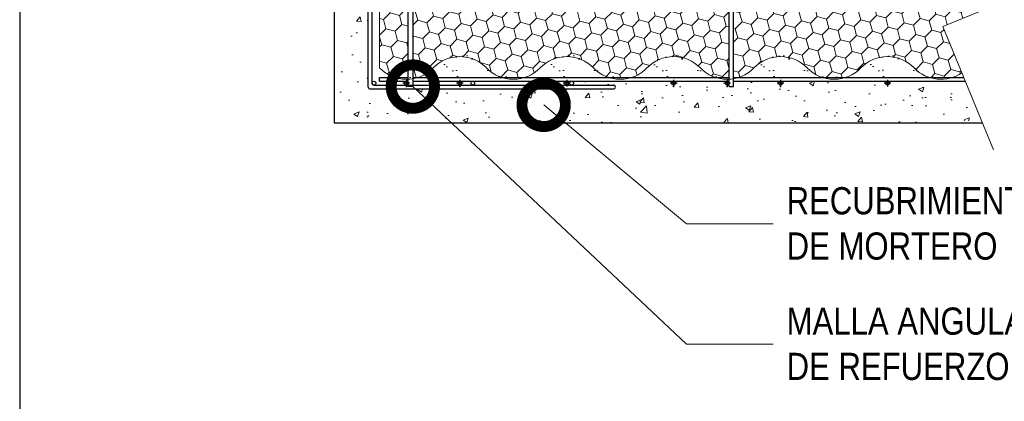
# Model space of a CAD drawing. Header units: millimetres. Extents: x 0 to 30, y 0 to 35.5.
# Tile 1 of 4: x 4 to 13.1, y 11.5 to 15. Entities that reach past the tile are written whole.
import ezdxf

# ---------------------------------------------------------------- set-up
doc = ezdxf.new("R2010")
doc.units = ezdxf.units.MM
doc.linetypes.add('CONTINUA', pattern=[0])
doc.linetypes.add('DASHED2', pattern=[9.524999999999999, 6.35, -3.175])
for name, color, linetype, lineweight in [('CONSTRUPANEL', 170, 'Continuous', 20), ('hatch', 252, 'Continuous', 0), ('LAMINA ACCESORIOS', 1, 'Continuous', 30), ('TEXTO', 7, 'DASHED2', 0)]:
    doc.layers.add(name, color=color, linetype=linetype, lineweight=lineweight)
doc.styles.add('Erika', font='techl___.ttf', dxfattribs={"height": 0.25})
doc.dimstyles.new('Erika', dxfattribs={"dimtxt": 0.25, "dimasz": 0.8, "dimexe": 0.5, "dimexo": 0.5, "dimgap": 0, "dimtad": 0, "dimlfac": 0.1, "dimzin": 1, "dimdsep": 46, "dimtxsty": 'Erika', "dimblk": 'DOTSMALL', "dimcen": 2.5, "dimse1": 1, "dimse2": 1, "dimclrd": 252, "dimclre": 252, "dimclrt": 256, "dimadec": 0, "dimazin": 0, "dimtfac": 1, "dimtmove": 0, "dimatfit": 3, "dimldrblk": 'DOTSMALL', "dimfxl": 1, "dimlwd": 0, "dimlwe": 0, "dimarcsym": 0})

# ---------------------------------------------------------------- blocks, each defined once
blk = doc.blocks.new('_DotSmall')
at = {"color": 0, "linetype": 'ByBlock', "const_width": 0.5}
blk.add_lwpolyline([(-0.0625, 0, 1), (0.0625, 0, 1)], format="xyb", close=True, dxfattribs=at)

msp = doc.modelspace()

# ---------------------------------------------------------------- hatches: boundary and pattern name
at = {"layer": 'hatch', "linetype": 'Continuous'}
h = msp.add_hatch(dxfattribs=at)
h.set_pattern_fill('AR-CONC', color=256, scale=0.06999999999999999, style=0)
h.set_pattern_definition([(49.99999999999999, (3.532781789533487, -8.522587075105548), (0.5020821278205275, -0.04392649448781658), [0.0525, -0.5775]), (355, (3.532781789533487, -8.522587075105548), (-0.09712593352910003, 0.5265344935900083), [0.042, -0.4620000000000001]), (100.4513999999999, (3.574621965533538, -8.526247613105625), (0.404956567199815, 0.4826076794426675), [0.04461813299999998, -0.4907994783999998]), (46.18420000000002, (3.532781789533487, -8.38258707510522), (0.7470687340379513, -0.1158633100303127), [0.07874999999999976, -0.8662499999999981]), (96.63559999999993, (3.595037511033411, -8.392242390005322), (0.6542638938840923, 0.6818825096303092), [0.0669272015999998, -0.7361990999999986]), (351.1842, (3.532781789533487, -8.38258707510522), (0.654263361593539, 0.6818830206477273), [0.06300000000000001, -0.6930000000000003]), (21, (3.602781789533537, -8.41758707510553), (0.4178349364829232, -0.2818332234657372), [0.0525, -0.5775]), (326.0000000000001, (3.602781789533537, -8.41758707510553), (0.1703207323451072, 0.5076050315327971), [0.042, -0.4620000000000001]), (71.4514, (3.63760135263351, -8.441073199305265), (0.5881558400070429, 0.2257713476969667), [0.04461813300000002, -0.4907994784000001]), (37.50000000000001, (3.532781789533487, -8.522587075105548), (0.008511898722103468, 0.2330256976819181), [0, -0.4564, 0, -0.469, 0, -0.4637500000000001]), (7.500000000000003, (3.532781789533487, -8.522587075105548), (0.184148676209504, 0.2760881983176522), [0, -0.2674, 0, -0.4459, 0, -0.17675]), (327.5, (3.37668178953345, -8.522587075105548), (0.3736757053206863, -0.01578841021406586), [0, -0.175, 0, -0.546, 0, -0.7245]), (317.5, (3.3066817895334, -8.522587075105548), (0.4082303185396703, 0.07007348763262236), [0, -0.2275, 0, -0.3626, 0, -0.5145000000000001])])
edge = h.paths.add_edge_path(flags=17)
edge.add_line((9.02592441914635, 21.05914252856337), (8.640924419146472, 21.05914252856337))
edge.add_line((8.640924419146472, 21.05914252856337), (8.640924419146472, 20.48231302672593))
edge.add_arc((8.6584244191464, 20.48231305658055), 0.01749999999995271, -9.774535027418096e-05, 180.0000977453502, ccw=False)
edge.add_arc((8.6584244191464, 20.48231299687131), 0.01749999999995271, -180.00009774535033, 9.774535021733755e-05, ccw=False)
edge.add_line((8.640924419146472, 20.48231302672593), (8.640924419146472, 19.49811302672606))
edge.add_arc((8.6584244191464, 19.49811305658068), 0.01749999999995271, -9.774535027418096e-05, 180.0000977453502, ccw=False)
edge.add_arc((8.6584244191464, 19.49811299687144), 0.01749999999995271, -180.00009774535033, 9.774535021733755e-05, ccw=False)
edge.add_line((8.640924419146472, 19.49811302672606), (8.640924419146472, 19.06551302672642))
edge.add_line((8.640924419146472, 19.06551302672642), (8.68992441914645, 19.06551302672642))
edge.add_line((8.68992441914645, 19.06551302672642), (8.68992441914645, 19.02351302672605))
edge.add_line((8.68992441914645, 19.02351302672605), (8.6584244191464, 19.02351302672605))
edge.add_arc((8.6584244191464, 19.00601302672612), 0.01749999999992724, 0, 90, ccw=False)
edge.add_arc((8.6584244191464, 19.0060129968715), 0.01749999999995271, -180.00009774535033, 9.774535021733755e-05, ccw=False)
edge.add_line((8.640924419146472, 19.00601302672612), (8.640924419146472, 18.51394942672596))
edge.add_arc((8.6584244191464, 18.51394945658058), 0.01749999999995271, -9.774535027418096e-05, 180.0000977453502, ccw=False)
edge.add_arc((8.6584244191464, 18.51394939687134), 0.01749999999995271, -180.00009774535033, 9.774535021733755e-05, ccw=False)
edge.add_line((8.640924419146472, 18.51394942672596), (8.640924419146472, 17.52974942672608))
edge.add_arc((8.658424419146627, 17.52974942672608), 0.01750000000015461, 16.75543390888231, 180, ccw=False)
edge.add_line((8.67518143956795, 17.53479445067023), (8.67518143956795, 18.09922826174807))
edge.add_arc((8.692681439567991, 18.09922826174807), 0.01750000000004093, 0, 180, ccw=False)
edge.add_line((8.710181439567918, 18.09922826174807), (8.710181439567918, 17.71422826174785))
edge.add_arc((8.727681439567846, 17.71422826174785), 0.01749999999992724, 0, 180, ccw=False)
edge.add_arc((8.727681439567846, 17.71422826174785), 0.01750000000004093, -180, 0, ccw=False)
edge.add_line((8.710181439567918, 17.71422826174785), (8.710181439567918, 16.80422826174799))
edge.add_arc((8.727681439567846, 16.80422826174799), 0.01749999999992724, 0, 180, ccw=False)
edge.add_arc((8.727681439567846, 16.80422826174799), 0.01750000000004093, -180, 0, ccw=False)
edge.add_line((8.710181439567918, 16.80422826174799), (8.710181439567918, 16.51640645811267))
edge.add_line((8.710181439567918, 16.51640645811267), (9.02592441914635, 16.96296234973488))
edge.add_line((9.02592441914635, 16.96296234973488), (9.02592441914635, 21.05914252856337))
edge = h.paths.add_edge_path(flags=17)
edge.add_line((9.02592441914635, 16.4857352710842), (9.025924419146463, 16.96296234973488))
edge.add_line((9.025924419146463, 16.96296234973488), (8.710181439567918, 16.51640645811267))
edge.add_line((8.710181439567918, 16.51640645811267), (8.710181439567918, 15.89422826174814))
edge.add_arc((8.727681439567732, 15.89422826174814), 0.01749999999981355, 63.475075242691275, 180, ccw=False)
edge.add_line((8.735496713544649, 15.90988621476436), (9.02592441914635, 16.4857352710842))
edge = h.paths.add_edge_path(flags=17)
edge.add_line((9.025924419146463, 16.1923994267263), (9.025924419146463, 16.48573527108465))
edge.add_line((9.025924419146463, 16.48573527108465), (8.735496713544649, 15.90988621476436))
edge.add_arc((8.727681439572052, 15.89422826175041), 0.01749999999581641, -7.444327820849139e-09, 63.47507525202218, ccw=False)
edge.add_arc((8.727681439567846, 15.89422826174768), 0.01750000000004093, -89.99999999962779, 1.4887859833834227e-09, ccw=False)
edge.add_line((8.72768143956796, 15.87672826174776), (9.637681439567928, 15.87672826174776))
edge.add_arc((9.637681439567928, 15.89422826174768), 0.01749999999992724, 179.9999999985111, 270, ccw=False)
edge.add_arc((9.637681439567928, 15.89422826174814), 0.01750000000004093, 0, 180, ccw=False)
edge.add_arc((9.637681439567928, 15.89422826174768), 0.01750000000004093, -90, 1.4887859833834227e-09, ccw=False)
edge.add_line((9.637681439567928, 15.87672826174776), (10.5476814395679, 15.87672826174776))
edge.add_arc((10.54768143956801, 15.89422826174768), 0.01749999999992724, 179.9999999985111, 269.9999999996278, ccw=False)
edge.add_arc((10.54768143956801, 15.89422826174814), 0.01750000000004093, 0, 180, ccw=False)
edge.add_arc((10.54768143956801, 15.89422826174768), 0.01749999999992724, -90.00000000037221, 1.4887859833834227e-09, ccw=False)
edge.add_line((10.5476814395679, 15.87672826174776), (10.93268143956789, 15.87672826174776))
edge.add_arc((10.93268143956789, 15.85922826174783), 0.01749999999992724, -90, 90, ccw=False)
edge.add_line((10.93268143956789, 15.8417282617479), (10.57001801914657, 15.8417282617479))
edge.add_line((10.57001801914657, 15.8417282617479), (10.57001801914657, 15.80739942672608))
edge.add_line((10.57001801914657, 15.80739942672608), (11.49471801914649, 15.80739942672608))
edge.add_arc((11.49471801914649, 15.82489942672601), 0.01749999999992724, 180, 270, ccw=False)
edge.add_arc((11.49471801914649, 15.82489942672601), 0.01749999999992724, 0, 180, ccw=False)
edge.add_arc((11.49471801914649, 15.82489942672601), 0.01750000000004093, -90, 0, ccw=False)
edge.add_line((11.49471801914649, 15.80739942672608), (12.47891801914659, 15.80739942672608))
edge.add_arc((12.47891801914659, 15.82489942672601), 0.01749999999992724, 180, 270, ccw=False)
edge.add_arc((12.47891801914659, 15.82489942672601), 0.01750000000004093, 0, 180, ccw=False)
edge.add_arc((12.47891801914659, 15.82489942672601), 0.01749999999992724, -90, 0, ccw=False)
edge.add_line((12.47891801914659, 15.80739942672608), (12.14988875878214, 15.80739942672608))
edge.add_line((12.14988875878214, 15.80739942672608), (11.99461708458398, 16.1923994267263))
edge.add_line((11.99461708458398, 16.1923994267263), (9.025924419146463, 16.1923994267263))
edge = h.paths.add_edge_path()
edge.add_line((6.891904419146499, 14.05837942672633), (11.93748778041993, 14.05837942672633))
edge.add_line((11.93748778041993, 14.05837942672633), (12.14866666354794, 14.05837942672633))
edge.add_line((12.14866666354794, 14.05837942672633), (12.25469313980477, 14.05837942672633))
edge.add_line((12.25469313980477, 14.05837942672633), (12.4191558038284, 14.05837942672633))
edge.add_line((12.4191558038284, 14.05837942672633), (12.41917440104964, 14.05837942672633))
edge.add_arc((12.64011217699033, 13.12363689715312), 0.9604983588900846, 76.70150905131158, 103.29849094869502, ccw=False)
edge.add_arc((13.75317721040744, 14.64770878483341), 1.069205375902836, 191.017215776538, 213.4483079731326, ccw=False)
edge.add_line((12.7036774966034, 14.4433794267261), (12.97101801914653, 14.4433794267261))
edge.add_arc((12.97101801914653, 14.42587942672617), 0.01749999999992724, 0, 90, ccw=False)
edge.add_arc((12.97101801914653, 14.42587942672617), 0.01750000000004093, -180, 0, ccw=False)
edge.add_arc((12.97101801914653, 14.42587942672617), 0.01749999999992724, 90, 180, ccw=False)
edge.add_line((12.97101801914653, 14.4433794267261), (11.98681801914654, 14.4433794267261))
edge.add_arc((11.98681801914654, 14.42587942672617), 0.01749999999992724, 0, 90, ccw=False)
edge.add_arc((11.98681801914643, 14.42587942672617), 0.01750000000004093, -180, 0, ccw=False)
edge.add_arc((11.98681801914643, 14.42587942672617), 0.01749999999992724, 89.99999999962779, 180, ccw=False)
edge.add_line((11.98681801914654, 14.4433794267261), (11.00261801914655, 14.4433794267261))
edge.add_arc((11.00261801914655, 14.42587942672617), 0.01749999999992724, 0, 90, ccw=False)
edge.add_arc((11.00261801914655, 14.42587942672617), 0.01749999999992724, -180, 0, ccw=False)
edge.add_arc((11.00261801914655, 14.42587942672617), 0.01750000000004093, 90, 180, ccw=False)
edge.add_line((11.00261801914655, 14.4433794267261), (10.57001801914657, 14.4433794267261))
edge.add_line((10.57001801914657, 14.4433794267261), (10.57001801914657, 14.39437942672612))
edge.add_line((10.57001801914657, 14.39437942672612), (10.52801801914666, 14.39437942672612))
edge.add_line((10.52801801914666, 14.39437942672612), (10.52801801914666, 14.42587942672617))
edge.add_arc((10.51051801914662, 14.42587942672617), 0.01750000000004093, -180, 0, ccw=False)
edge.add_arc((10.5105180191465, 14.42587942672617), 0.01749999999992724, 90, 180, ccw=False)
edge.add_line((10.5105180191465, 14.4433794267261), (10.01845441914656, 14.4433794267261))
edge.add_arc((10.01845441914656, 14.42587942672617), 0.01749999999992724, 0, 90, ccw=False)
edge.add_arc((10.01845441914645, 14.42587942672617), 0.01750000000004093, -180, 0, ccw=False)
edge.add_arc((10.01845441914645, 14.42587942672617), 0.01749999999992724, 89.99999999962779, 180, ccw=False)
edge.add_line((10.01845441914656, 14.4433794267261), (9.034254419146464, 14.4433794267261))
edge.add_arc((9.034254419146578, 14.42587942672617), 0.01749999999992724, 0, 90.00000000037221, ccw=False)
edge.add_line((9.051754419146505, 14.42587942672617), (9.061913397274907, 14.42587942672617))
edge.add_arc((9.079404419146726, 14.42531893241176), 0.0174999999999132, 0, 178.1646027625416, ccw=False)
edge.add_arc((9.079404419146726, 14.4253189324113), 0.01749999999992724, -90, 1.4887859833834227e-09, ccw=False)
edge.add_line((9.079404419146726, 14.40781893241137), (9.464404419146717, 14.40781893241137))
edge.add_arc((9.464404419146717, 14.39031893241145), 0.01749999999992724, -90, 90, ccw=False)
edge.add_line((9.464404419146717, 14.37281893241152), (7.224404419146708, 14.37281893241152))
edge.add_arc((7.224404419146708, 14.39031893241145), 0.01749999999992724, 180, 270, ccw=False)
edge.add_line((7.206904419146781, 14.39031893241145), (7.206904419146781, 16.63031893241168))
edge.add_arc((7.224404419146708, 16.63031893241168), 0.01749999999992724, 0, 180, ccw=False)
edge.add_line((7.241904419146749, 16.63031893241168), (7.241904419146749, 16.24531893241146))
edge.add_arc((7.259404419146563, 16.24531899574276), 0.01749999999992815, -0.00020734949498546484, 180.0002073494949, ccw=False)
edge.add_line((7.27690441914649, 16.24531893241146), (7.27690441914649, 17.03764942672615))
edge.add_arc((7.259404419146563, 17.03764942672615), 0.01749999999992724, -180, 0, ccw=False)
edge.add_arc((7.259404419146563, 17.03764942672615), 0.01750000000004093, 0, 180, ccw=False)
edge.add_line((7.27690441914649, 17.03764942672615), (7.27690441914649, 18.02184942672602))
edge.add_arc((7.259404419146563, 18.02184942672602), 0.01749999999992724, -180, 0, ccw=False)
edge.add_arc((7.259404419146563, 18.02184942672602), 0.01750000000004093, 0, 180, ccw=False)
edge.add_line((7.27690441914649, 18.02184942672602), (7.27690441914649, 19.00601302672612))
edge.add_arc((7.259404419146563, 19.00601302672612), 0.01749999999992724, -180, 0, ccw=False)
edge.add_arc((7.259404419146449, 19.00601302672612), 0.01749999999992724, 90, 180, ccw=False)
edge.add_line((7.259404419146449, 19.02351302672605), (7.227904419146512, 19.02351302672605))
edge.add_line((7.227904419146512, 19.02351302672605), (7.227904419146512, 19.06551302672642))
edge.add_line((7.227904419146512, 19.06551302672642), (7.27690441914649, 19.06551302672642))
edge.add_line((7.27690441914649, 19.06551302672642), (7.27690441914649, 19.990213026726))
edge.add_arc((7.259404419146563, 19.99021300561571), 0.01749999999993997, -180.00006911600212, 6.91160020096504e-05, ccw=False)
edge.add_arc((7.259404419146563, 19.99021304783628), 0.01750000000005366, -6.91160020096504e-05, 180.000069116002, ccw=False)
edge.add_line((7.27690441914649, 19.990213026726), (7.27690441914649, 20.97441302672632))
edge.add_arc((7.259404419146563, 20.97441299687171), 0.01749999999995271, -180.00009774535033, 9.774535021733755e-05, ccw=False)
edge.add_arc((7.259404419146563, 20.97441305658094), 0.01750000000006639, -9.774535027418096e-05, 180.0000977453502, ccw=False)
edge.add_line((7.27690441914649, 20.97441302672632), (7.27690441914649, 21.05914252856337))
edge.add_line((7.27690441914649, 21.05914252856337), (6.891904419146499, 21.05914252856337))
edge.add_line((6.891904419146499, 21.05914252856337), (6.891904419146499, 14.05837942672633))
h = msp.add_hatch(dxfattribs=at)
h.set_pattern_fill('HONEY', color=256, scale=0.7, angle=105, style=0)
h.set_pattern_definition([(105, (3.532781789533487, -8.522587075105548), (-0.1071651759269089, 0.107165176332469), [0.0875, -0.175]), (225, (3.532781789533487, -8.522587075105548), (-0.03922517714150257, -0.1463903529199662), [0.0875, -0.175]), (165, (3.532781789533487, -8.522587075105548), (-0.1463903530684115, -0.03922517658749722), [-0.175, 0.0875])])
h.paths.add_polyline_path([(7.575454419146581, 15.58152203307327, -0.2165731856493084), (7.311904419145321, 15.68538942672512), (7.311904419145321, 14.56538942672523, 0.1212544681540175), (7.450488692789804, 14.47837942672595), (7.575454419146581, 14.47837942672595)])
h.paths.add_polyline_path([(9.280304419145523, 14.56538942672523, 0.1212544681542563), (9.418888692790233, 14.47837942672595), (9.633820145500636, 14.47837942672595, 0.1212544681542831), (9.772404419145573, 14.56538942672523, -0.4239584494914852), (10.26450441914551, 14.56538942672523, 0.1212544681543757), (10.40308869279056, 14.47837942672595), (10.52801801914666, 14.47837942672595), (10.52801801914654, 15.58152017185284, -0.2165453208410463), (10.26450441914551, 15.68538942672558, 0.121254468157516), (10.12592014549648, 15.77239942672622), (9.910988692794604, 15.77239942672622, 0.1212544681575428), (9.772404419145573, 15.68538942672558, -0.423958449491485), (9.280304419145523, 15.68538942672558, 0.1212544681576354), (9.141720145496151, 15.77239942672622), (8.92678869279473, 15.77239942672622, 0.1212544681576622), (8.788204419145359, 15.68538942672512, -0.423958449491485), (8.296104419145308, 15.68538942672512, 0.1212544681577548), (8.157520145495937, 15.77239942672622), (7.942588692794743, 15.77239942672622, 0.1212544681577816), (7.804004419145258, 15.68538942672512, -0.1581195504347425), (7.617454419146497, 15.58628477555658), (7.617454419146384, 14.47837942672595), (7.665420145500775, 14.47837942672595, 0.1212544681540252), (7.804004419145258, 14.56538942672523, -0.4239584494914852), (8.296104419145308, 14.56538942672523, 0.1212544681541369), (8.434688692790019, 14.47837942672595), (8.649620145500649, 14.47837942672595, 0.1212544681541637), (8.788204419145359, 14.56538942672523, -0.4239584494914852)])
edge = h.paths.add_edge_path()
edge.add_line((12.35509160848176, 15.29859382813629), (12.18151924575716, 15.72897084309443))
edge.add_arc((11.98685441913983, 15.44736517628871), 0.342339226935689, 55.34515732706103, 71.7046199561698)
edge.add_line((12.09432014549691, 15.77239942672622), (11.87938869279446, 15.77239942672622))
edge.add_arc((11.98685441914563, 15.44736517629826), 0.3423392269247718, 108.2953800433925, 135.9498531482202)
edge.add_arc((11.49475441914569, 15.92341367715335), 0.3423392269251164, 224.0501468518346, 315.94985314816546, ccw=False)
edge.add_arc((11.00265441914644, 15.44736517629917), 0.3423392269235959, 44.05014685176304, 71.70461995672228)
edge.add_line((11.11012014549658, 15.77239942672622), (10.89518869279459, 15.77239942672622))
edge.add_arc((11.00265441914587, 15.44736517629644), 0.3423392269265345, 108.295380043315, 135.9498531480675)
edge.add_arc((10.5105544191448, 15.92341367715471), 0.3423392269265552, 280.0028920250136, 315.9498531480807, ccw=False)
edge.add_line((10.57001801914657, 15.58627835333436), (10.57001801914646, 14.47837942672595))
edge.add_line((10.57001801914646, 14.47837942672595), (10.61802014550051, 14.47837942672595))
edge.add_arc((10.51055441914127, 14.80341367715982), 0.3423392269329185, 288.2953800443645, 315.9498531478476)
edge.add_arc((11.00265441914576, 14.32736517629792), 0.3423392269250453, 44.050146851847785, 135.9498531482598, ccw=False)
edge.add_arc((11.49475441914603, 14.803413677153), 0.3423392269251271, 224.0501468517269, 251.7046199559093)
edge.add_line((11.38728869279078, 14.47837942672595), (11.60222014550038, 14.47837942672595))
edge.add_arc((11.49475441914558, 14.80341367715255), 0.3423392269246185, 288.2953800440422, 315.9498531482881)
edge.add_arc((11.98685441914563, 14.32736517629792), 0.3423392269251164, 44.050146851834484, 135.9498531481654, ccw=False)
edge.add_arc((12.47895441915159, 14.80341367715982), 0.3423392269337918, 224.0501468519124, 251.7046199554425)
edge.add_line((12.37148869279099, 14.4783794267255), (12.58642014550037, 14.47837942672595))
edge.add_arc((12.478954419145, 14.80341367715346), 0.3423392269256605, 288.2953800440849, 304.3377318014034)
edge.add_line((12.67205768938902, 14.52073493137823), (12.49763935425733, 14.94743640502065))
edge.add_line((12.49763935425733, 14.94743640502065), (13.02315583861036, 15.16076292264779))
edge.add_line((13.02315583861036, 15.16076292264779), (11.84127305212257, 15.09001593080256))
edge.add_line((11.84127305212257, 15.09001593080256), (12.35509160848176, 15.29859382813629))
h = msp.add_hatch(dxfattribs=at)
h.set_pattern_fill('AR-SAND', color=256, scale=0.112, style=0)
h.set_pattern_definition([(37.50000000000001, (-226.3322056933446, -20.82661461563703), (-0.007055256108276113, 0.2158042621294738), [0, -0.17024, 0, -0.1904, 0, -0.182]), (7.500000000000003, (-226.3322056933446, -20.82661461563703), (0.1982149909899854, 0.3160803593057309), [0, -0.09183999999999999, 0, -0.15344, 0, -0.0588]), (327.5, (-226.4699656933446, -20.82661461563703), (0.3487838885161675, 0.0006338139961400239), [0, -0.05600000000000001, 0, -0.2016, 0, -0.2632]), (317.5, (-226.4699656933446, -20.82661461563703), (0.3366861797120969, 0.09829966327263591), [0, -0.028, 0, -0.13216, 0, -0.1512])])
h.paths.add_polyline_path([(8.542154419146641, 14.47837942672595, -0.2032244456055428), (8.296104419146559, 14.58269440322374, 0.4239584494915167), (7.804004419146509, 14.58269440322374, -0.2032244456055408), (7.55795441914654, 14.47837942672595)])
h = msp.add_hatch(dxfattribs=at)
h.set_pattern_fill('AR-SAND', color=256, scale=0.112, style=0)
h.set_pattern_definition([(37.50000000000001, (-225.3480056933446, -20.82661461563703), (-0.007055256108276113, 0.2158042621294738), [0, -0.17024, 0, -0.1904, 0, -0.182]), (7.500000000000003, (-225.3480056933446, -20.82661461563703), (0.1982149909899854, 0.3160803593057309), [0, -0.09183999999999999, 0, -0.15344, 0, -0.0588]), (327.5, (-225.4857656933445, -20.82661461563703), (0.3487838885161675, 0.0006338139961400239), [0, -0.05600000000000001, 0, -0.2016, 0, -0.2632]), (317.5, (-225.4857656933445, -20.82661461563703), (0.3366861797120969, 0.09829966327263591), [0, -0.028, 0, -0.13216, 0, -0.1512])])
h.paths.add_polyline_path([(9.526354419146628, 14.47837942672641, -0.2032244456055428), (9.28030441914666, 14.58269440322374, 0.4239584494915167), (8.78820441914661, 14.58269440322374, -0.2032244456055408), (8.542154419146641, 14.47837942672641)])
h = msp.add_hatch(dxfattribs=at)
h.set_pattern_fill('AR-SAND', color=256, scale=0.112, style=0)
h.set_pattern_definition([(37.50000000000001, (-224.3993256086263, -20.82683701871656), (-0.007055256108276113, 0.2158042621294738), [0, -0.17024, 0, -0.1904, 0, -0.182]), (7.500000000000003, (-224.3993256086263, -20.82683701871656), (0.1982149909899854, 0.3160803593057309), [0, -0.09183999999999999, 0, -0.15344, 0, -0.0588]), (327.5, (-224.5370856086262, -20.82683701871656), (0.3487838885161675, 0.0006338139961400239), [0, -0.05600000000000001, 0, -0.2016, 0, -0.2632]), (317.5, (-224.5370856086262, -20.82683701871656), (0.3366861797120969, 0.09829966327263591), [0, -0.028, 0, -0.13216, 0, -0.1512])])
h.paths.add_polyline_path([(10.475034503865, 14.47815702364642, -0.2032244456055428), (10.22898450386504, 14.58247200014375, 0.4239584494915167), (9.736884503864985, 14.58247200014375, -0.2032244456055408), (9.490834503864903, 14.47815702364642)])
h = msp.add_hatch(dxfattribs=at)
h.set_pattern_fill('AR-SAND', color=256, scale=0.112, style=0)
h.set_pattern_definition([(37.50000000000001, (-223.4151256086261, -20.82683701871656), (-0.007055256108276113, 0.2158042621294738), [0, -0.17024, 0, -0.1904, 0, -0.182]), (7.500000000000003, (-223.4151256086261, -20.82683701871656), (0.1982149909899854, 0.3160803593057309), [0, -0.09183999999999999, 0, -0.15344, 0, -0.0588]), (327.5, (-223.5528856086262, -20.82683701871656), (0.3487838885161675, 0.0006338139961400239), [0, -0.05600000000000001, 0, -0.2016, 0, -0.2632]), (317.5, (-223.5528856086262, -20.82683701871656), (0.3366861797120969, 0.09829966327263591), [0, -0.028, 0, -0.13216, 0, -0.1512])])
h.paths.add_polyline_path([(11.4592345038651, 14.47815702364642, -0.2032244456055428), (11.21318450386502, 14.58247200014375, 0.4239584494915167), (10.72108450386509, 14.58247200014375, -0.2032244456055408), (10.475034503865, 14.47815702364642)])
h = msp.add_hatch(dxfattribs=at)
h.set_pattern_fill('AR-SAND', color=256, scale=0.112, style=0)
h.set_pattern_definition([(37.50000000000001, (-222.4084892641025, -20.82610100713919), (-0.007055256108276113, 0.2158042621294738), [0, -0.17024, 0, -0.1904, 0, -0.182]), (7.500000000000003, (-222.4084892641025, -20.82610100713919), (0.1982149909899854, 0.3160803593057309), [0, -0.09183999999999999, 0, -0.15344, 0, -0.0588]), (327.5, (-222.5462492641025, -20.82610100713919), (0.3487838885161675, 0.0006338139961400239), [0, -0.05600000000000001, 0, -0.2016, 0, -0.2632]), (317.5, (-222.5462492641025, -20.82610100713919), (0.3366861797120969, 0.09829966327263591), [0, -0.028, 0, -0.13216, 0, -0.1512])])
h.paths.add_polyline_path([(12.46587084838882, 14.47889303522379, -0.2032244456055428), (12.21982084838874, 14.58320801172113, 0.4239584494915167), (11.72772084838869, 14.58320801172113, -0.2032244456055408), (11.4816708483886, 14.47889303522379)])

# ---------------------------------------------------------------- linework, layer by layer
at = {"linetype": 'Continuous'}
for p in [(6.891904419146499, 21.05914252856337), (12.8610499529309, 14.05837942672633)]:
    msp.add_line(p, (6.891904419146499, 14.05837942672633), dxfattribs=at)
at = {"color": 254, "true_color": 0xe3e3e3}
msp.add_lwpolyline([(3.998236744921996, 3.652736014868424), (25.58823674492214, 3.652736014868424), (25.58823674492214, 31.59273601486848), (3.998236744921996, 31.59273601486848)], close=True, dxfattribs=at)
at = {"layer": 'CONSTRUPANEL', "linetype": 'Continuous'}
msp.add_line((7.311904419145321, 14.56538942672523), (7.311904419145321, 15.68538942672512), dxfattribs=at)
for centre, start, end in [((8.05005441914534, 14.32736517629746), 44.050146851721, 135.949853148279), ((9.03425441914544, 14.32736517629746), 44.050146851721, 135.949853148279), ((10.01845441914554, 14.32736517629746), 44.050146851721, 135.949853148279), ((11.00265441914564, 14.32736517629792), 44.050146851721, 135.949853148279), ((11.98685441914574, 14.32736517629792), 44.050146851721, 135.949853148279), ((7.55795441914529, 14.803413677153), 224.050146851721, 315.949853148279), ((8.54215441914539, 14.803413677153), 224.050146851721, 315.949853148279), ((9.526354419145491, 14.803413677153), 224.050146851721, 315.949853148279), ((10.51055441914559, 14.803413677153), 224.050146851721, 315.949853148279), ((11.49475441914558, 14.80341367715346), 224.050146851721, 315.949853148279), ((12.47895441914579, 14.80341367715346), 224.050146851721, 304.3377318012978)]:
    msp.add_arc(centre, 0.3423392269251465, start, end, dxfattribs=at)
at = {"layer": 'hatch', "linetype": 'ByBlock', "lineweight": 0}
msp.add_lwpolyline([(12.96186556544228, 13.81174153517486), (12.49763935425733, 14.94743640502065), (13.02315583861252, 15.1607629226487), (11.84127305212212, 15.09001593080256), (12.35509160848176, 15.29859382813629), (11.88169223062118, 16.47239942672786)], dxfattribs=at)
at = {"layer": 'LAMINA ACCESORIOS'}
for p, q in [((7.20690441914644, 14.3903189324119), (7.20690441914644, 16.63031893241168)), ((7.241904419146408, 14.42531893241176), (7.241904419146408, 16.63031893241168)), ((7.224404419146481, 14.37281893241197), (9.46440441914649, 14.37281893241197)), ((7.259404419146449, 14.40781893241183), (9.46440441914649, 14.40781893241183))]:
    msp.add_line(p, q, dxfattribs=at)
at = {"layer": 'LAMINA ACCESORIOS', "linetype": 'CONTINUA'}
for p, q in [((10.52801801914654, 14.39437942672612), (10.52801801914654, 15.85639942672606)), ((10.57001801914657, 14.39437942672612), (10.57001801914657, 15.85639942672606)), ((7.311904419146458, 14.4433794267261), (7.311904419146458, 14.47837942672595)), ((7.311904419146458, 14.47837942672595), (7.575454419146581, 14.47837942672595)), ((7.311904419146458, 14.4433794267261), (7.575454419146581, 14.4433794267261)), ((7.589454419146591, 14.42587942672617), (7.526454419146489, 14.42587942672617)), ((7.55795441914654, 14.45737942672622), (7.55795441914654, 14.39437942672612)), ((7.617454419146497, 14.4433794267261), (10.52847441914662, 14.4433794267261)), ((8.081554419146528, 14.42587942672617), (8.01855441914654, 14.42587942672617)), ((8.050054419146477, 14.45737942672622), (8.050054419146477, 14.39437942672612)), ((9.065754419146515, 14.42587942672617), (9.002754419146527, 14.42587942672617)), ((9.034254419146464, 14.45737942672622), (9.034254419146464, 14.39437942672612)), ((10.0499544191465, 14.42587942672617), (9.986954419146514, 14.42587942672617)), ((10.01845441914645, 14.45737942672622), (10.01845441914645, 14.39437942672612)), ((10.54201801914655, 14.42587942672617), (10.47901801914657, 14.42587942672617)), ((10.5105180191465, 14.45737942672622), (10.5105180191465, 14.39437942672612)), ((10.57047441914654, 14.4433794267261), (12.7036774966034, 14.4433794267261)), ((11.03411801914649, 14.42587942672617), (10.97111801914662, 14.42587942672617)), ((11.00261801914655, 14.45737942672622), (11.00261801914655, 14.39437942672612)), ((12.01831801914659, 14.42587942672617), (11.95531801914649, 14.42587942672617)), ((11.98681801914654, 14.45737942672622), (11.98681801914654, 14.39437942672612)), ((10.52801801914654, 14.39437942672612), (10.57001801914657, 14.39437942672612))]:
    msp.add_line(p, q, dxfattribs=at)
msp.add_lwpolyline([(7.575454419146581, 15.85639942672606), (7.617454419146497, 15.85639942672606), (7.617454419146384, 14.39437942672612), (7.575454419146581, 14.39437942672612)], close=True, dxfattribs=at)
for points in [[(7.617454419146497, 14.47837942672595), (10.52847441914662, 14.47837942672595)], [(10.57047441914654, 14.47837942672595), (12.6893709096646, 14.47837942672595)]]:
    msp.add_lwpolyline(points, dxfattribs=at)
at = {"layer": 'LAMINA ACCESORIOS'}
for centre in [(7.259404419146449, 14.42531893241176), (8.169404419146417, 14.42531893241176), (9.079404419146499, 14.42531893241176)]:
    msp.add_circle(centre, 0.0175, dxfattribs=at)
at = {"layer": 'LAMINA ACCESORIOS', "linetype": 'CONTINUA'}
for centre in [(7.55795441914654, 14.42587942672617), (8.050054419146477, 14.42587942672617), (9.034254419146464, 14.42587942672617), (10.01845441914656, 14.42587942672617), (10.5105180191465, 14.42587942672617), (11.00261801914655, 14.42587942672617), (11.98681801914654, 14.42587942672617)]:
    msp.add_circle(centre, 0.0175, dxfattribs=at)
at = {"layer": 'LAMINA ACCESORIOS'}
for centre, start, end in [((7.259404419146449, 14.42531893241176), 180, 270), ((7.224404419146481, 14.3903189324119), 180, 270), ((9.46440441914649, 14.3903189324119), 270, 90)]:
    msp.add_arc(centre, 0.0175, start, end, dxfattribs=at)
at = {"layer": 'LAMINA ACCESORIOS', "linetype": 'ByBlock'}
for p in [(7.55795441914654, 14.39437942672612), (7.55795441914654, 14.39437942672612), (8.050054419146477, 14.39437942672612), (8.05005441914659, 14.39437942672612), (10.01845441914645, 14.39437942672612), (10.01845441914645, 14.39437942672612), (10.5105180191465, 14.39437942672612), (10.5105180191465, 14.39437942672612), (10.5105180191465, 14.39437942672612), (10.5105180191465, 14.39437942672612), (11.00261801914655, 14.39437942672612), (11.00261801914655, 14.39437942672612)]:
    msp.add_point(p, dxfattribs=at)

# ---------------------------------------------------------------- texts
at = {"layer": 'TEXTO', "linetype": 'ByBlock', "lineweight": 0, "char_height": 0.25, "attachment_point": 1, "style": 'Erika'}
for s, insert in [('RECUBRIMIENTO \\PDE MORTERO', (11.05854035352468, 13.468454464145)), ('MALLA ANGULAR \\PDE REFUERZO', (11.05854035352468, 12.36067160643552))]:
    msp.add_mtext(s, dxfattribs=dict(at, insert=insert))

# ---------------------------------------------------------------- leaders
at = {"layer": 'TEXTO', "linetype": 'ByBlock', "lineweight": 0}
for points in [[(7.617454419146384, 14.39437942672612), (10.13571638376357, 12.02211935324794), (10.93571638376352, 12.02211935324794)], [(8.821887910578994, 14.22607135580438), (10.13571638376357, 13.12990221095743), (10.93571638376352, 13.12990221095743)]]:
    msp.add_leader(points, dimstyle='Erika', override={"dimgap": 0, "dimtad": 0}, dxfattribs=at)

doc.saveas('drawing.dxf')
